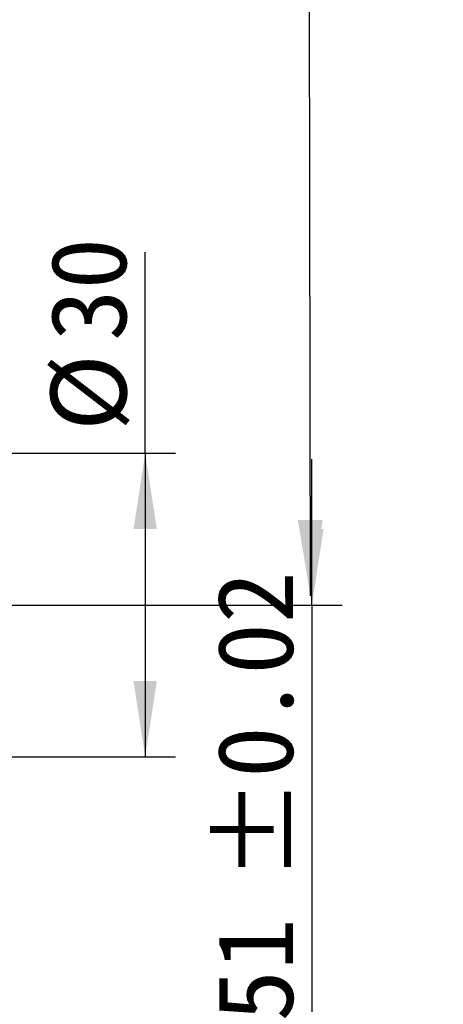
# Model space of a CAD drawing. Header units: millimetres. Extents: x 90 to 845, y 30 to 598.
# Tile 4 of 5: x 803 to 845, y 124 to 221. Entities that reach past the tile are written whole.
import ezdxf

# ---------------------------------------------------------------- set-up
doc = ezdxf.new("R2010")
doc.units = ezdxf.units.MM
doc.header["$LTSCALE"] = 3
doc.layers.add('圖層0', color=7, linetype='Continuous')
doc.styles.add('SLDTEXTSTYLE0', font='MINGLIU.TTC')
doc.styles.get("Standard").update_dxf_attribs({"font": 'MINGLIU.TTC'})
doc.dimstyles.new('SLDDIMSTYLE0', dxfattribs={"dimtxt": 0.18, "dimasz": 7.5, "dimexe": 0, "dimexo": 0.0625, "dimgap": 0, "dimtad": 0, "dimtih": 1, "dimtoh": 1, "dimdec": 0, "dimrnd": 1e-09, "dimzin": 0, "dimdsep": 46, "dimtxsty": 'Standard', "dimsah": 1, "dimcen": 0.09, "dimadec": 0, "dimazin": 0, "dimtfac": 7.5, "dimtdec": 0, "dimtofl": 0, "dimtmove": 0, "dimatfit": 3, "dimfxl": 0, "dimfrac": 2, "dimtolj": 1, "dimtzin": 0, "dimarcsym": 0})
doc.dimstyles.new('SLDDIMSTYLE3', dxfattribs={"dimtxt": 7.5, "dimasz": 7.5, "dimexe": 0, "dimexo": 0.0625, "dimgap": 1.875, "dimtad": 1, "dimrnd": 1e-09, "dimzin": 12, "dimdsep": 46, "dimtxsty": 'SLDTEXTSTYLE0', "dimsah": 1, "dimcen": 0.09, "dimadec": 0, "dimazin": 3, "dimtfac": 1, "dimtofl": 0, "dimtmove": 0, "dimatfit": 3, "dimfxl": 0, "dimfrac": 2, "dimtolj": 1, "dimtzin": 12, "dimarcsym": 0})
doc.dimstyles.new('SLDDIMSTYLE6', dxfattribs={"dimtxt": 7.5, "dimasz": 7.5, "dimexe": 0, "dimexo": 0.0625, "dimgap": 1.875, "dimtad": 1, "dimrnd": 1e-09, "dimzin": 12, "dimdsep": 46, "dimtxsty": 'SLDTEXTSTYLE0', "dimsah": 1, "dimcen": 0.09, "dimadec": 0, "dimazin": 3, "dimtol": 1, "dimtp": 0.02, "dimtm": 0.02, "dimtfac": 1, "dimtmove": 0, "dimatfit": 0, "dimfxl": 0, "dimfrac": 2, "dimtolj": 1, "dimarcsym": 0})
doc.dimstyles.new('SLDDIMSTYLE7', dxfattribs={"dimtxt": 7.5, "dimasz": 7.5, "dimexe": 0, "dimexo": 0.0625, "dimgap": 1.875, "dimtad": 1, "dimrnd": 1e-09, "dimzin": 12, "dimdsep": 46, "dimtxsty": 'SLDTEXTSTYLE0', "dimsah": 1, "dimcen": 0.09, "dimadec": 0, "dimazin": 3, "dimtfac": 1, "dimtmove": 0, "dimatfit": 0, "dimfxl": 0, "dimfrac": 2, "dimtolj": 1, "dimtzin": 12, "dimarcsym": 0})

# ---------------------------------------------------------------- blocks, each defined once
blk = doc.blocks.new('_D_13')
at = {"layer": '圖層0', "color": 7}
for p, q in [((831.7063774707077, 163.036150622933), (831.7063774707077, 177.4592275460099)), ((799.071284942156, 163.036150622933), (834.7063774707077, 163.036150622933)), ((831.7063774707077, 163.036150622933), (831.7063774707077, 112.036150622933)), ((782.7063774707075, 112.036150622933), (834.7063774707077, 112.036150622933)), ((831.7063774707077, 112.036150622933), (831.7063774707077, 97.61307369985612))]:
    blk.add_line(p, q, dxfattribs=at)
for points in [[(831.7063774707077, 163.036150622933), (832.8602236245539, 170.536150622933), (830.5525313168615, 170.536150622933)], [(831.7063774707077, 112.036150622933), (830.5525313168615, 104.536150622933), (832.8602236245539, 104.536150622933)]]:
    blk.add_solid(points, dxfattribs=at)
at = {"layer": '圖層0', "color": 7, "char_height": 7.5, "attachment_point": 1, "rotation": 90.00000000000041, "style": 'SLDTEXTSTYLE0'}
for s, insert in [(' ±0.02', (822.3405234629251, 130.6375623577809)), ('51', (822.3405234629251, 121.8458958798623))]:
    blk.add_mtext(s, dxfattribs=dict(at, insert=insert))
blk = doc.blocks.new('_D_15')
at = {"layer": '圖層0', "color": 7}
for p, q in [((815.2173124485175, 178.036150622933), (815.2173124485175, 197.9264535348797)), ((786.206377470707, 178.036150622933), (818.2173124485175, 178.036150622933)), ((815.2173124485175, 178.036150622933), (815.2173124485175, 148.036150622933)), ((786.206377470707, 148.036150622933), (818.2173124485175, 148.036150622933))]:
    blk.add_line(p, q, dxfattribs=at)
for points in [[(815.2173124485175, 178.036150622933), (814.0634662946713, 170.536150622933), (816.3711586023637, 170.536150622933)], [(815.2173124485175, 148.036150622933), (816.3711586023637, 155.536150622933), (814.0634662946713, 155.536150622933)]]:
    blk.add_solid(points, dxfattribs=at)
at = {"layer": '圖層0', "color": 7, "char_height": 7.5, "attachment_point": 1, "rotation": 90.00000000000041, "style": 'SLDTEXTSTYLE0'}
for s, insert in [('30', (805.851458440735, 189.1347877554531)), ('%%c', (805.851458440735, 180.2384334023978))]:
    blk.add_mtext(s, dxfattribs=dict(at, insert=insert))
blk = doc.blocks.new('_D_16')
at = {"layer": '圖層0', "color": 7}
for p, q in [((783.7063774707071, 129.036150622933), (783.7063774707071, 93.24490757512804)), ((800.7063774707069, 117.036150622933), (800.7063774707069, 93.24490757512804)), ((783.7063774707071, 96.24490757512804), (769.2833005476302, 96.24490757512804)), ((800.7063774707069, 96.24490757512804), (783.7063774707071, 96.24490757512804)), ((800.7063774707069, 96.24490757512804), (815.1294543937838, 96.24490757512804))]:
    blk.add_line(p, q, dxfattribs=at)
for points in [[(783.7063774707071, 96.24490757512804), (776.2063774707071, 97.3987537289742), (776.2063774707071, 95.09106142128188)], [(800.7063774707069, 96.24490757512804), (808.2063774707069, 95.09106142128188), (808.2063774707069, 97.3987537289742)]]:
    blk.add_solid(points, dxfattribs=at)
at = {"layer": '圖層0', "color": 7, "insert": (787.6460136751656, 105.6107615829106), "char_height": 7.5, "attachment_point": 1, "style": 'SLDTEXTSTYLE0'}
blk.add_mtext('17', dxfattribs=at)

msp = doc.modelspace()

# ---------------------------------------------------------------- dimensions: what is measured, and where the dimension line sits
at = {"layer": '圖層0', "color": 7}
dim = msp.add_linear_dim(base=(815.2173124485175, 148.036150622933), p1=(783.206377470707, 178.036150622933), p2=(783.206377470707, 148.036150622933), angle=90.0000000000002, text='%%c<>', dimstyle='SLDDIMSTYLE3', dxfattribs=at)
dim.commit()
dim.dimension.update_dxf_attribs({"geometry": '_D_15', "text_midpoint": (815.2173124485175, 189.0824434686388), "dimtype": 160})
dim = msp.add_linear_dim(base=(831.7063774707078, 112.036150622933), p1=(796.071284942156, 163.036150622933), p2=(779.7063774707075, 112.036150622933), angle=90.0000000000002, dimstyle='SLDDIMSTYLE6', dxfattribs=at)
dim.commit()
dim.dimension.update_dxf_attribs({"geometry": '_D_13', "text_midpoint": (831.7063774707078, 137.5281880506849), "dimtype": 160})
dim = msp.add_linear_dim(base=(783.7063774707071, 96.24490757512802), p1=(800.7063774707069, 120.036150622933), p2=(783.7063774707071, 132.036150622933), dimstyle='SLDDIMSTYLE7', dxfattribs=at)
dim.commit()
dim.dimension.update_dxf_attribs({"geometry": '_D_16', "text_midpoint": (792.0418469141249, 96.24490757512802), "dimtype": 160})

# ---------------------------------------------------------------- leaders
msp.add_leader([(831.5639143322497, 163.9339792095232), (831.3673005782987, 278.1822916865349), (719.1696430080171, 278.1822916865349)], dimstyle='SLDDIMSTYLE0', dxfattribs=at)

doc.saveas('drawing.dxf')
